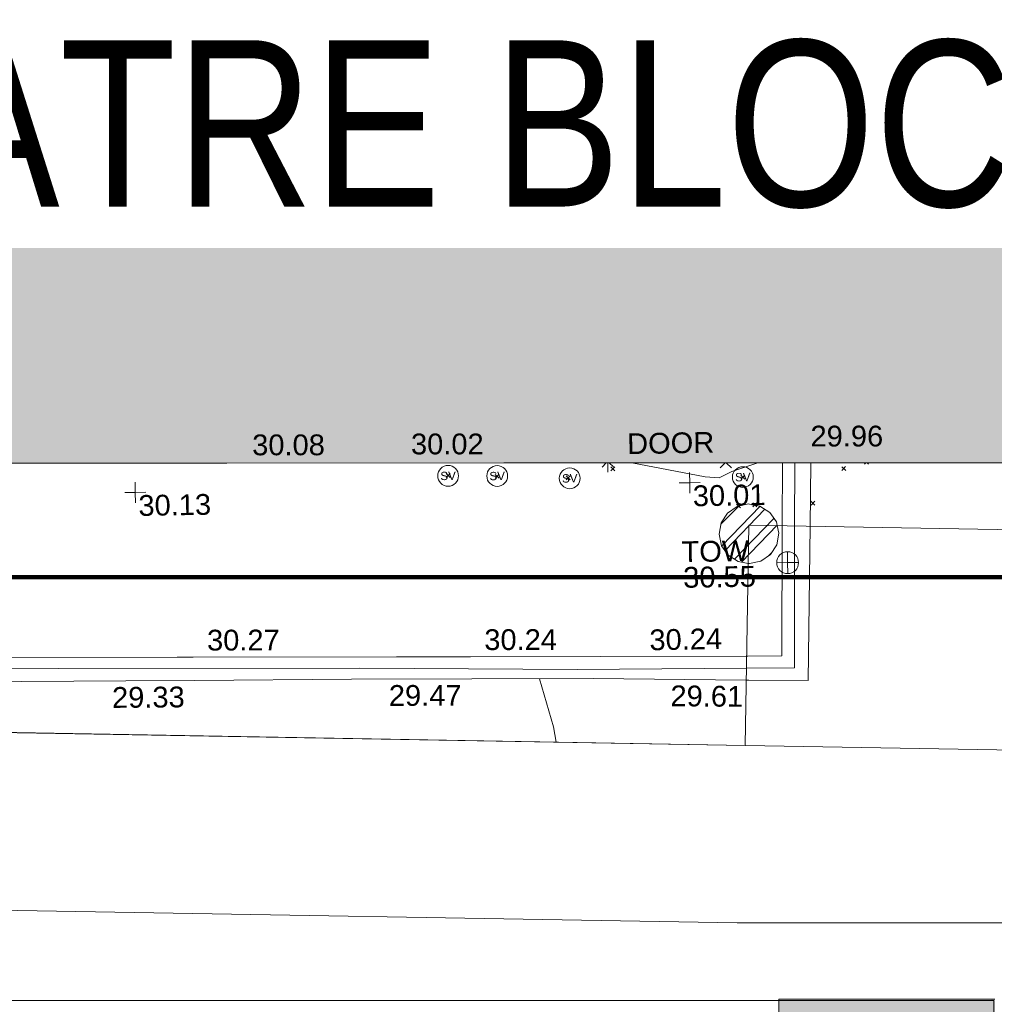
# Model space of a CAD drawing. Header units: millimetres. Extents: x -287732 to 520720, y -103372 to 287754.
# Tile 251 of 256: x 75165 to 92742, y 36697 to 54462. Entities that reach past the tile are written whole.
import ezdxf

# ---------------------------------------------------------------- set-up
doc = ezdxf.new("R2010")
doc.units = ezdxf.units.MM
doc.linetypes.add('IMPORT-HIDDEN2 _3_', pattern=[4762.5, 3175, -1587.5])
doc.linetypes.add('IMPORT-UG_ELEC_STREET LIGHTING_QLB2 _2_', pattern=[2700, 1500, -300.0000000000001, 0, -250, 150, -300.0000000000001, 0, -200])
for name, color, linetype, lineweight, true_color in [('00_TOPO_LEVEL_FLOOR', 7, 'Continuous', 9, 0x666666), ('00_TOPO_SERV_STOP_VALVE', 7, 'Continuous', 9, 0x666666), ('00_TOPO_TOP_OF_WALL', 7, 'Continuous', 9, 0x666666), ('00_UAV_BUILDING_OUTLINE', 5, 'Continuous', 9, 0x0000ff), ('00_UAV_FENCE_2D', 7, 'Continuous', 9, 0x264c2f), ('00_UAV_INT_DOOR', 7, 'Continuous', 9, 0x7f4f3f), ('00_UAV_LEVEL_SPOT', 7, 'Continuous', 9, 0x666666), ('00_UAV_TOP_OF_WALL', 7, 'Continuous', 9, 0x666666), ('00_UAV_WALL', 7, 'Continuous', 9, 0x7c00a5), ('01_DTM_CONTOUR_MJR', 7, 'Continuous', 9, 0x7f3f00), ('01_DTM_CONTOUR_MNR', 7, 'Continuous', 9, 0xa5a552), ('12333-PUM-2D-U-0001-C01 - Rev2_REVIT IMPORT_dwg', 7, 'Continuous', 9, 0x767676), ('A_RHA_Line', 7, 'Continuous', 9, 0x00a600), ('PUM-CHAMBER EXTENTS', 6, 'IMPORT-HIDDEN2 _3_', 9, 0xff00ff)]:
    doc.layers.add(name, color=color, linetype=linetype, lineweight=lineweight, true_color=true_color)
for name, color, linetype, lineweight in [('A_RHA_Detail', 7, 'Continuous', 9), ('A_RHA_Floor', 7, 'Continuous', 9), ('A_RHA_Site', 7, 'Continuous', 9), ('A_RHA_Text', 7, 'Continuous', 9), ('GEN-TEXT', 7, 'Continuous', 9)]:
    doc.layers.add(name, color=color, linetype=linetype, lineweight=lineweight)
doc.styles.add('Arial Narrow', font='ARIALN.TTF', dxfattribs={"height": 3000})
doc.styles.add('Swis721 Lt BT', font='swissl.ttf', dxfattribs={"height": 399.9999999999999})
doc.styles.add('Swis721 Lt BT_2', font='swissl.ttf', dxfattribs={"height": 375})

# ---------------------------------------------------------------- blocks, each defined once
blk = doc.blocks.new('12333-PUM-2D-U-0001-C01 - Rev2_REVIT IMPORT_dwg_MSL_Sluice_Valve_SYM-2077246-Site Location Plan Proposed')
at = {"layer": '00_TOPO_SERV_STOP_VALVE', "color": 254, "true_color": 0xcccccc}
blk.add_circle((0, 0), 500.0000000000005, dxfattribs=at)
at = {"layer": '00_TOPO_SERV_STOP_VALVE', "insert": (0, 198.9876086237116), "char_height": 399.9999999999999, "width": 785.1100955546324, "attachment_point": 2, "line_spacing_factor": 1.005061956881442, "style": 'Swis721 Lt BT'}
blk.add_mtext('SV', dxfattribs=at)
blk = doc.blocks.new('12333-PUM-2D-U-0001-C01 - Rev2_REVIT IMPORT_dwg_TOW-V153-Site Location Plan Proposed')
at = {"layer": '00_TOPO_TOP_OF_WALL', "color": 254, "true_color": 0xeaeaea, "flags": 128}
for points in [[(0, 525.0554400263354), (0, 0), (-525.0554401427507, 0)], [(525.0554401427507, 0), (0, 0), (0, -525.0554400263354)]]:
    blk.add_lwpolyline(points, dxfattribs=at)
at = {"layer": '00_TOPO_TOP_OF_WALL', "color": 254, "true_color": 0xeaeaea}
blk.add_circle((0, 0), 525.0554401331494, dxfattribs=at)
blk = doc.blocks.new('12333-PUM-2D-U-0001-C01 - Rev2_REVIT IMPORT_dwg_MSL_FLlvl_SYM-V172-Site Location Plan Proposed')
at = {"layer": '00_TOPO_LEVEL_FLOOR', "color": 254, "true_color": 0xcccccc}
blk.add_line((1.732587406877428e-11, -38.92611017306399), (1.732587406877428e-11, -5.442731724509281), dxfattribs=at)
blk = doc.blocks.new('12333-PUM-2D-U-0001-C01 - Rev2_REVIT IMPORT_dwg_MSL_Node_Linework-V194-Site Location Plan Proposed')
at = {"layer": '00_UAV_INT_DOOR', "color": 9, "true_color": 0xd4c4bf}
for p, q in [((-55.19237862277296, -55.19237862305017), (-530.3860888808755, -530.3860888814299)), ((530.3860888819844, -530.3860888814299), (57.10528137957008, -57.10528137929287))]:
    blk.add_line(p, q, dxfattribs=at)
blk = doc.blocks.new('12333-PUM-2D-U-0001-C01 - Rev2_REVIT IMPORT_dwg_MSL_Node_Linework-V195-Site Location Plan Proposed')
at = {"layer": '00_UAV_INT_DOOR', "color": 9, "true_color": 0xd4c4bf}
for p, q in [((-139.1408690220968, -139.1408690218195), (-530.3860888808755, -530.3860888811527)), ((530.3860888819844, -530.3860888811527), (143.9633274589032, -143.9633274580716))]:
    blk.add_line(p, q, dxfattribs=at)
blk = doc.blocks.new('12333-PUM-2D-U-0001-C01 - Rev2_REVIT IMPORT_dwg_UAV-2077255-Site Location Plan Proposed')
at = {"layer": '00_UAV_LEVEL_SPOT', "color": 254, "true_color": 0xcccccc, "flags": 128}
for points in [[(500.0000000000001, 0), (0, 0), (0, 500.0000000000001)], [(0, -500.0000000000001), (0, 0), (-500.0000000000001, 0)]]:
    blk.add_lwpolyline(points, dxfattribs=at)
blk = doc.blocks.new('12333-PUM-2D-U-0001-C01 - Rev2_REVIT IMPORT_dwg_MGS62954_T2_Galway_ITM_3d_Rev1-2077680-Site Location Plan Proposed')
at = {"layer": '00_UAV_FENCE_2D', "color": 254, "true_color": 0xcccccc}
blk.add_line((533991899.5421204, 725600325.4482309), (533991877.7570064, 725599189.8943179), dxfattribs=at)
at = {"layer": '00_UAV_FENCE_2D', "color": 254, "true_color": 0xcccccc, "flags": 128}
blk.add_lwpolyline([(533990964.1186976, 725596634.5562297), (533987912.7885001, 725596664.6665002), (533983992.7885001, 725596759.6665001), (533978558.7885, 725596850.6665001), (533974087.7885002, 725596902.6665001), (533969196.7885, 725596983.6665001), (533963895.7885001, 725597063.6665001), (533960784.0595002, 725597139.8885002), (533960859.0595002, 725601247.8885001), (533960914.0595002, 725605285.8885002), (533960967.7425002, 725607837.8120002), (533961063.7425001, 725613958.8120003), (533961090.6646549, 725616194.2439687)], dxfattribs=at)
at = {"layer": '00_UAV_FENCE_2D', "color": 254, "true_color": 0xeaeaea, "flags": 128}
blk.add_lwpolyline([(533991877.7570064, 725599189.8943179), (533991828.5702922, 725596626.0258938), (533990964.1186976, 725596634.5562297)], dxfattribs=at)
at = {"layer": '00_UAV_WALL', "color": 254, "true_color": 0xcccccc}
for p, q in [((533991655.4874774, 725599197.6380116), (533991678.4460873, 725600329.2144287)), ((533992189.7086983, 725600320.5054703), (533992156.6270639, 725599180.1787068))]:
    blk.add_line(p, q, dxfattribs=at)
at = {"layer": '00_UAV_WALL', "color": 254, "true_color": 0xcccccc, "flags": 128}
for points in [[(533990956.7620292, 725596423.3956015), (533988198.7885001, 725596496.6665002), (533986008.5859736, 725596530.3464565), (533983841.7885001, 725596563.6665001), (533981010.8676288, 725596590.0782342), (533979768.7885001, 725596601.6665001), (533976012.6309975, 725596642.7138414)], [(533960995.7885, 725597359.6665001), (533965727.7885001, 725597253.6665001), (533965994.5250276, 725597248.1456981), (533970945.7885001, 725597145.6665002), (533970993.454304, 725597145.124227), (533975993.13077, 725597088.2450863), (533976219.7885001, 725597085.6665), (533980702.7885002, 725597012.6665), (533980992.3402065, 725597008.2738069), (533984657.7885001, 725596952.6665001), (533985991.5877492, 725596930.5031239), (533988328.7885, 725596891.6665001), (533990971.8125255, 725596855.3944412)]]:
    blk.add_lwpolyline(points, dxfattribs=at)
at = {"layer": '00_UAV_WALL', "color": 254, "true_color": 0xeaeaea, "flags": 128}
for points in [[(533992156.6270639, 725599180.1787068), (533992075.7885001, 725596393.6665002), (533991005.2950827, 725596422.1062273), (533990956.7620292, 725596423.3956015)], [(533990971.8125255, 725596855.3944412), (533990990.747088, 725596855.134589), (533991607.7885001, 725596846.6665002), (533991655.4874774, 725599197.6380116)]]:
    blk.add_lwpolyline(points, dxfattribs=at)
at = {"layer": '01_DTM_CONTOUR_MJR', "color": 254, "true_color": 0xcccccc, "flags": 128}
blk.add_lwpolyline([(533988961.771868, 725600375.4908478), (533990279.1388252, 725600102.6521461), (533990532.255019, 725600078.2018267), (533990761.3015464, 725600187.5781889), (533991232.5572796, 725600336.8097954)], dxfattribs=at)
at = {"layer": '01_DTM_CONTOUR_MNR', "color": 254, "true_color": 0xcccccc, "flags": 128}
blk.add_lwpolyline([(533987510.6082926, 725595364.2858769), (533987469.4569048, 725595641.5086792), (533987229.5669175, 725596511.5707568)], dxfattribs=at)
for name, p, xscale, yscale, zscale in [('12333-PUM-2D-U-0001-C01 - Rev2_REVIT IMPORT_dwg_MSL_Sluice_Valve_SYM-2077246-Site Location Plan Proposed', (533985646.0595001, 725600200.8885001), 0.375, 0.375, 0.375), ('12333-PUM-2D-U-0001-C01 - Rev2_REVIT IMPORT_dwg_MSL_Sluice_Valve_SYM-2077246-Site Location Plan Proposed', (533986531.0595001, 725600182.8885001), 0.375, 0.375, 0.375), ('12333-PUM-2D-U-0001-C01 - Rev2_REVIT IMPORT_dwg_MSL_Sluice_Valve_SYM-2077246-Site Location Plan Proposed', (533987838.0595002, 725600117.8885001), 0.375, 0.375, 0.375), ('12333-PUM-2D-U-0001-C01 - Rev2_REVIT IMPORT_dwg_MSL_Node_Linework-V195-Site Location Plan Proposed', (533988529.1980001, 725600409.7465), 0.19, 0.19, 0.19), ('12333-PUM-2D-U-0001-C01 - Rev2_REVIT IMPORT_dwg_MSL_FLlvl_SYM-V172-Site Location Plan Proposed', (533988529.1980001, 725600409.7465), 4.94, 4.94, 4.94), ('12333-PUM-2D-U-0001-C01 - Rev2_REVIT IMPORT_dwg_MSL_Node_Linework-V194-Site Location Plan Proposed', (533990655.9964749, 725600357.2962396), 0.19, 0.19, 0.19), ('12333-PUM-2D-U-0001-C01 - Rev2_REVIT IMPORT_dwg_UAV-2077255-Site Location Plan Proposed', (533980000, 725600000.0000001), 0.375, 0.375, 0.375), ('12333-PUM-2D-U-0001-C01 - Rev2_REVIT IMPORT_dwg_UAV-2077255-Site Location Plan Proposed', (533990000, 725600000.0000001), 0.375, 0.375, 0.375), ('12333-PUM-2D-U-0001-C01 - Rev2_REVIT IMPORT_dwg_MSL_Sluice_Valve_SYM-2077246-Site Location Plan Proposed', (533990959.7885, 725600085.6665), 0.375, 0.375, 0.375), ('12333-PUM-2D-U-0001-C01 - Rev2_REVIT IMPORT_dwg_TOW-V153-Site Location Plan Proposed', (533991740.7885, 725598527.6665001), 0.375, 0.375, 0.375)]:
    blk.add_blockref(name, p, dxfattribs=dict(xscale=xscale, yscale=yscale, zscale=zscale))
at = {"layer": '00_UAV_BUILDING_OUTLINE', "color": 251, "true_color": 0x666666, "char_height": 375, "width": 1495.902363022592, "attachment_point": 1, "line_spacing_factor": 1.005061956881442, "style": 'Swis721 Lt BT_2'}
for s, insert, rotation in [('30.08', (533982125.7999513, 725601008.3048197), 359.0241056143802), ('29.96', (533992196.0774044, 725600990.9877974), 359.0241056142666), ('30.02', (533984989.4803414, 725600974.5806782), 359.0241056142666)]:
    blk.add_mtext(s, dxfattribs=dict(at, insert=insert, rotation=rotation))
at = {"layer": '00_UAV_INT_DOOR', "color": 251, "true_color": 0x666666, "insert": (533988883.6970868, 725600910.100898), "char_height": 375, "width": 1790.333939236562, "attachment_point": 1, "line_spacing_factor": 1.005061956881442, "style": 'Swis721 Lt BT_2'}
blk.add_mtext('DOOR', dxfattribs=at)
at = {"layer": '00_UAV_LEVEL_SPOT', "char_height": 375, "width": 1495.902363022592, "attachment_point": 1, "line_spacing_factor": 1.005061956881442, "style": 'Swis721 Lt BT_2'}
for s, insert in [('30.13', (533980051.8765643, 725599949.1441547)), ('30.01', (533990051.8765643, 725599949.1441547))]:
    blk.add_mtext(s, dxfattribs=dict(at, insert=insert))
at = {"layer": '00_UAV_TOP_OF_WALL', "char_height": 375, "attachment_point": 1, "line_spacing_factor": 1.005061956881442, "style": 'Swis721 Lt BT_2'}
for s, insert, width in [('TOW', (533989830.3418707, 725598945.0211799), 1343.937678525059), ('30.55', (533989852.8037781, 725598481.1732572), 1495.902363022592)]:
    blk.add_mtext(s, dxfattribs=dict(at, insert=insert, width=width))
at = {"layer": '00_UAV_WALL', "color": 251, "true_color": 0x666666, "char_height": 375, "width": 1495.902363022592, "attachment_point": 1, "line_spacing_factor": 1.005061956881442, "style": 'Swis721 Lt BT_2'}
for s, insert, rotation in [('30.27', (533981249.8235435, 725597499.654205), 359.1308513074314), ('30.24', (533986249.7812005, 725597421.5107673), 359.0480193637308), ('30.24', (533989223.81422, 725597364.6291778), 0.0796450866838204), ('29.33', (533979517.554136, 725596495.1110817), 359.4654612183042), ('29.47', (533984510.9072451, 725596444.4695878), 359.1190005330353), ('29.61', (533989591.2276191, 725596350.2312678), 358.4781848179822)]:
    blk.add_mtext(s, dxfattribs=dict(at, insert=insert, rotation=rotation))
blk = doc.blocks.new('12333-PUM-2D-U-0001-C01 - Rev2_REVIT IMPORT_dwg-1620468-Site Location Plan Proposed')
at = {"layer": 'PUM-CHAMBER EXTENTS', "true_color": 0xffaaff}
h = blk.add_hatch(dxfattribs=at)
h.set_pattern_fill('FP_3', color=211, style=0, pattern_type=2)
h.set_pattern_definition([(45, (-533641079.65, -725615854.3560001), (-265.1650429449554, 265.1650429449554), []), (45, (-533640902.873, -725615854.3560001), (-265.1650429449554, 265.1650429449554), [])])
h.paths.add_polyline_path([(349973.8501529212, -17331.67445647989), (350179.6642974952, -17290.735477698), (350354.145104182, -17174.15112990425), (350470.7294519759, -16999.67032321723), (350511.6684307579, -16793.85617864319), (350470.7294519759, -16588.04203406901), (350354.1451041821, -16413.56122738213), (350179.6642974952, -16296.97687958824), (349958.8744971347, -16259.01674395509), (349768.0360083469, -16296.97687958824), (349593.5552016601, -16413.56122738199), (349476.9708538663, -16588.04203406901), (349436.0318750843, -16793.85617864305), (349476.9708538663, -16999.67032321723), (349593.55520166, -17174.15112990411), (349768.0360083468, -17290.73547769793), (349972.9965954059, -17331.50467333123)])
at = {"layer": 'GEN-TEXT', "color": 253, "true_color": 0xaaaaaa}
for p, q in [((344533.5701318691, -15684.35617862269), (344604.2808099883, -15613.64550050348)), ((344604.2808099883, -15684.35617862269), (344533.5701318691, -15613.64550050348)), ((347504.9948138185, -15613.71151776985), (347575.7054919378, -15543.00083965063)), ((347575.7054919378, -15613.71151776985), (347504.9948138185, -15543.00083965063)), ((351665.9948137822, -15683.71151771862), (351736.7054919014, -15613.00083959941)), ((351736.7054919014, -15683.71151771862), (351665.9948137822, -15613.00083959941)), ((352078.9948138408, -15575.71151771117), (352103.9258759, -15550.78045565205)), ((352149.7054919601, -15575.71151771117), (352125.1357230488, -15551.14174879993)), ((345413.5701318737, -15714.35617865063), (345484.280809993, -15643.64550053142)), ((345484.280809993, -15714.35617865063), (345413.5701318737, -15643.64550053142)), ((346696.3796319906, -15764.3561786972), (346767.0903101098, -15693.64550057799)), ((346767.0903101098, -15764.3561786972), (346696.3796319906, -15693.64550057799)), ((349843.5701318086, -15804.35617861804), (349914.2808099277, -15733.64550049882)), ((349914.2808099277, -15804.35617861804), (349843.5701318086, -15733.64550049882)), ((349757.9948138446, -16325.71151771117), (349828.7054919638, -16255.00083959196)), ((349828.7054919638, -16325.71151771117), (349757.9948138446, -16255.00083959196)), ((350051.994813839, -16308.71151771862), (350122.7054919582, -16238.00083959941)), ((350122.7054919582, -16308.71151771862), (350051.994813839, -16238.00083959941)), ((351100.994813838, -16295.71151768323), (351171.7054919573, -16225.00083956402)), ((351171.7054919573, -16295.71151768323), (351100.994813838, -16225.00083956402))]:
    blk.add_line(p, q, dxfattribs=at)
at = {"layer": 'PUM-CHAMBER EXTENTS', "color": 7, "linetype": 'Continuous', "true_color": 0xffddff}
for p, q in [((350511.6684307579, -16793.85617864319), (350483.7518343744, -16653.50997131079)), ((350470.7294519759, -16999.67032321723), (350511.6684307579, -16793.85617864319)), ((350354.145104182, -17174.15112990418), (350470.7294519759, -16999.67032321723)), ((350179.6642974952, -17290.735477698), (350354.145104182, -17174.15112990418)), ((349955.9933673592, -17328.12252093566), (349973.8501529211, -17331.67445647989)), ((349973.8501529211, -17331.67445647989), (350179.6642974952, -17290.735477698))]:
    blk.add_line(p, q, dxfattribs=at)
at = {"layer": 'PUM-CHAMBER EXTENTS', "color": 211, "linetype": 'Continuous', "true_color": 0xffaaff, "flags": 128}
blk.add_lwpolyline([(350483.7518343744, -16653.50997131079), (350470.7294519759, -16588.04203406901), (350354.1451041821, -16413.56122738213), (350179.6642974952, -16296.97687958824), (349991.7069384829, -16259.58983635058), (349973.8501529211, -16256.03790080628), (349768.036008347, -16296.97687958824), (349593.55520166, -16413.56122738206), (349476.9708538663, -16588.04203406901), (349436.0318750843, -16793.85617864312), (349476.9708538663, -16999.67032321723), (349593.55520166, -17174.15112990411), (349768.0360083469, -17290.735477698), (349950.4120667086, -17327.01233121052)], dxfattribs=at)
blk.add_blockref('12333-PUM-2D-U-0001-C01 - Rev2_REVIT IMPORT_dwg_MGS62954_T2_Galway_ITM_3d_Rev1-2077680-Site Location Plan Proposed', (-533641079.6498471, -725615854.3561786))
blk = doc.blocks.new('Ground Floor Site Elements 5 - Ground Floor Site Elements 1-1291500-Site Location Plan Proposed')
at = {"layer": 'A_RHA_Site', "true_color": 0xc0c0c0, "transparency": 33554432}
blk.add_hatch(color=9, dxfattribs=at).paths.add_polyline_path([(101674.544423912, -4413.339822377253), (101674.544423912, -2673.603780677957), (101457.783507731, -2673.31805966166), (101461.8787905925, 433.5491335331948), (101674.544423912, 433.5491336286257), (101668.3413082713, 22093.8603416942), (101649.7545958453, 22298.39816332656), (101618.8521075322, 22501.44057902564), (101575.7466031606, 22702.2467090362), (101520.595370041, 22900.08383356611), (101453.5996490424, 23094.2300664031), (101375.0039002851, 23283.9769889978), (101285.0949111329, 23468.63223540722), (101184.2007497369, 23647.52201866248), (101072.6895679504, 23819.99358934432), (100950.9682579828, 23985.41761739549), (100733.7848329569, 24234.2269180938), (100678.7074799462, 24292.73650649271), (100529.1614619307, 24433.50999424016), (100371.388590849, 24564.99728452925), (100046.886348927, 24789.57032568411), (100033.492992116, 24798.22977628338), (99854.60320886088, 24899.12393767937), (99669.94796245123, 24989.03292683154), (99480.20103985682, 25067.62867558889), (99286.0548070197, 25134.62439658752), (99088.2176824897, 25189.77562970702), (98887.41155247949, 25232.88113407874), (98684.36913678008, 25263.7836223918), (98479.83131514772, 25282.37033481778), (98274.54442391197, 25288.57345045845), (93641.88877017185, 25294.86124056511), (93531.33231231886, 25313.64553827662), (93423.57418431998, 25344.69012015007), (93319.96950715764, 25387.604582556), (93221.82116975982, 25441.84925123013), (93130.36344441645, 25506.74196799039), (93046.74646508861, 25581.4666692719), (92972.0217638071, 25665.08364859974), (92907.12904704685, 25756.5413739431), (92852.88437837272, 25854.68971134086), (92809.96991596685, 25958.29438850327), (92778.92533409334, 26066.05251650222), (92760.14103638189, 26176.60897435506), (92753.85324627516, 26288.57345045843), (92753.85324627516, 29639.72878646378), (92724.54442391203, 29639.72878646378), (92734.54442391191, 35839.72878646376), (92753.85324627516, 35842.32925874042), (92753.85324627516, 36789.72878646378), (92650.96803028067, 36789.72878646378), (92734.54442391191, 36764.46481787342), (88867.67383388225, 36764.46481787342), (88858.30180899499, 36764.46481787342), (88858.30180899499, 18340.34986028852), (94418.02919638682, 18340.34986028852), (96963.61360865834, 20885.93427255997), (99674.544423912, 20885.93427255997), (99674.544423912, -3703.322774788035), (101461.8787904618, -4337.84170978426)])
at = {"layer": 'A_RHA_Site', "color": 253, "true_color": 0xaaaaaa}
for p, q in [((92753.85324627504, 36789.72878646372), (88858.30180899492, 36789.72878646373)), ((88858.30180899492, 36789.72878646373), (88858.30180899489, 18340.34986028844)), ((88858.30180899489, 18340.34986028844), (88858.30180899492, 36764.46481787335))]:
    blk.add_line(p, q, dxfattribs=at)
at = {"layer": 'A_RHA_Site', "color": 254, "true_color": 0xdddddd}
for p, q in [((88858.30180899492, 36764.46481787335), (88858.30180899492, 36789.72878646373)), ((88858.30180899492, 36789.72878646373), (92753.85324627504, 36789.72878646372))]:
    blk.add_line(p, q, dxfattribs=at)

msp = doc.modelspace()

# ---------------------------------------------------------------- hatches: boundary and pattern name
at = {"layer": 'A_RHA_Detail', "true_color": 0xc0c0c0}
h = msp.add_hatch(color=9, dxfattribs=at)
h.paths.add_polyline_path([(-80880.60083809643, -68502.79057078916), (-80400.865924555, -68483.41509113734), (-80400.865924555, -62984.64684185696), (-24474.85765177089, -63009.32043784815), (-24456.14471271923, -50840.30023858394), (-36622.55041039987, -50831.65104353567), (-36622.55041039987, -44228.57792613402), (-50959.0526582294, -44218.38599194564), (-50959.0526582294, -42573.78171514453), (-54563.9325804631, -42571.21897729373), (-54565.69773352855, -45054.17447474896), (-92408.82109321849, -45027.27149621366), (-92411.78875845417, -49201.74309222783), (-100061.9988811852, -49201.74309222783), (-100052.2214449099, -64852.82557838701), (-86120.90825229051, -64852.82557838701), (-86092.1662649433, -62957.90041523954), (-84861.10047608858, -62957.90041523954), (-84854.79052929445, -68240.109737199), (-80870.60226892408, -68240.10973722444)])
h.paths.add_polyline_path([(-137238.9269902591, -68461.9384092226), (-132719.7426408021, -68433.0633692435), (-132847.0731201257, -62850.04282283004), (-130454.6837966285, -62916.63108078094), (-130498.2830220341, -61355.85393642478), (-117581.136331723, -61423.42893438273), (-117492.3908565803, -49183.91309190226), (-125136.5200282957, -49178.47881952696), (-125133.572703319, -45032.61887136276), (-163007.1824077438, -45005.6942194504), (-163007.1824076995, -44090.2963411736), (-163123.8521269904, -44090.21339942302), (-163122.6389897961, -42383.75184302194), (-166563.8543419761, -42383.75184298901), (-166565.034908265, -44044.39824208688), (-193158.4656786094, -44025.49275805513), (-193195.152889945, -62863.65652504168), (-137269.7106414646, -62916.63108078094), (-137254.3708868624, -65679.90523788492)])
h.paths.add_polyline_path([(120310.9497607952, -32334.28230164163), (120312.4652266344, -31610.73011961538), (133451.2244789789, -31638.24899384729), (133469.2230092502, -19717.98315780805), (121295.7536929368, -19692.48606430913), (121319.8434528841, -8190.941560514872), (112277.0825930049, -8172.001674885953), (112263.1770823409, -14811.1234547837), (78285.85310969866, -14739.95861438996), (78292.82277619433, -8167.077575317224), (75241.99098605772, -8160.673431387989), (69355.76844233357, -8152.931592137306), (69353.6659720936, -9156.74635762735), (68372.60878945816, -9154.691552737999), (68372.60878945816, -13705.52853215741), (69333.7233474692, -13707.54156770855), (69325.07112547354, -16249.53369228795), (66623.4489111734, -16249.53369228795), (66619.79243935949, -17995.29925530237), (65989.07757494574, -17995.2992552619), (65985.44262772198, -19730.78799483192), (57152.23993377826, -19712.28702421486), (57127.42535098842, -31559.89463417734), (70277.87165424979, -31587.43801817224), (70277.87165431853, -32271.7414715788), (78263.96947909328, -32285.12944888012), (78266.62661740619, -31019.79372153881), (112335.8856506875, -31091.15111860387), (112335.8856506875, -32317.57330553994), (119781.4233959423, -32333.17321913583)])
h.paths.add_polyline_path([(7503.717409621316, -1791.439263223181), (15482.43097392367, -674.0213231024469), (15484.0826588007, 148.1327206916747), (56188.28042539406, 205.5276654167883), (56155.84326007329, 14338.3166313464), (18016.62665935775, 14236.48149539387), (17967.9025208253, 34313.18372071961), (21727.10644863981, 34324.0692624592), (21708.90974962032, 40608.10218321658), (18009.66447159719, 40608.10218321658), (17995.54603706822, 45483.75063442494), (9770.084204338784, 45420.6329473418), (3966.213879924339, 45446.76585222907), (3984.771235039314, 14176.56786832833), (1023.062455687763, 14176.56786837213), (-276.5134647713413, 14190.52623461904), (-231.6790044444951, 5968.135265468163), (-226.4491536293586, 193.7444677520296), (553.0869992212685, 183.4716499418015), (7477.609307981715, 143.2867586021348), (7488.638446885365, -674.0213231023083)])
h.paths.add_polyline_path([(77755.59663317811, 53.47451145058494), (77729.51881611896, 1699.844979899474), (94464.47132486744, 1659.976083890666), (94606.37913471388, 17991.390236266), (88810.4190114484, 18015.03260816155), (88799.89418497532, 14436.74271609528), (69413.88950349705, 14457.8773889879), (69377.35724448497, 99.62816357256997), (75241.99098605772, 67.32134432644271)])
h.paths.add_polyline_path([(61252.12079701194, 46453.95617366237), (105774.7348988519, 46472.68783506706), (105768.2642198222, 61852.61234306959), (92285.13876309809, 61852.61234306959), (92308.59670399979, 65784.30757140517), (96107.4668000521, 65767.60445243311), (96059.68081117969, 75209.20847378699), (101084.8427276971, 75071.88872764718), (104988.0046543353, 74765.36560406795), (108403.6894220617, 74363.8408943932), (112009.2703903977, 73787.25420861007), (115645.3524815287, 73049.69667206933), (116890.8108051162, 72761.69136252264), (120208.9929833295, 71893.18353872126), (120865.241739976, 71703.68484519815), (124135.6329506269, 70669.67317906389), (127435.6253142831, 69480.50055823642), (127820.4368670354, 69394.93141813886), (128274.3081769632, 69331.69585753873), (128731.8791144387, 69306.66104516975), (129189.9401488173, 69320.00258290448), (129645.2782985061, 69371.62688826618), (130094.6997111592, 69461.17185603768), (130535.0520071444, 69588.00939074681), (130963.246434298, 69751.24981927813), (131376.2795165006, 69949.74812590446), (131771.2541232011, 70182.11198903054), (132162.5575600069, 70460.5404660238), (132496.0921583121, 70741.69081113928), (132820.871367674, 71064.98072578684), (133117.4593294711, 71414.31364272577), (133383.77568926, 71787.23923950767), (133616.5473239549, 72178.5372844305), (133817.1647262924, 72590.54524898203), (133982.6025969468, 73017.89547513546), (134111.7005086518, 73457.59040801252), (134203.5529320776, 73906.54590458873), (134257.5155883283, 74361.61286216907), (134272.5462649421, 74819.5993153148), (134250.5259875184, 75277.29281745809), (134189.6227572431, 75731.48297747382), (134090.9274700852, 76178.98397757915), (133955.1324028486, 76616.65691993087), (133783.1900598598, 77041.43184345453), (133576.3064937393, 77450.32925647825), (133335.932843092, 77840.48103920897), (133063.7551572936, 78209.15055532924), (132761.6825665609, 78553.75185442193), (132431.8338935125, 78871.8678050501), (132076.5227905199, 79161.26705197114), (131698.2415080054, 79419.91966861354), (131299.6434187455, 79646.01139197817), (131093.5942456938, 79746.34209763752), (132146.0467355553, 83110.22226145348), (122787.7632953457, 86282.54285518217), (121604.3555412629, 82800.3591886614), (117095.9864227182, 83870.84033785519), (116841.9598400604, 83526.35449572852), (116120.5435466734, 91221.93611972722), (110237.7341284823, 91274.27491021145), (110194.3680786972, 90435.39030214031), (104988.0046543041, 90486.49901390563), (104973.2761846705, 94309.82427956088), (103746.1314668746, 94309.8242795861), (103839.9937121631, 122852.1474271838), (96365.09202306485, 122931.9599470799), (96350.3400238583, 123952.4168585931), (104555.5505249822, 123902.1925226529), (104607.3234458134, 120248.5396156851), (125502.5015002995, 120134.1933400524), (125662.0200253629, 137657.3796882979), (114479.5865733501, 137699.2256881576), (114382.306264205, 129149.9458158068), (104644.159003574, 129187.9975073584), (104577.9931702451, 126217.3903144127), (101184.4926406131, 126159.1566967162), (101264.6166812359, 135959.2655565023), (89967.23178808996, 135988.8856164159), (89927.63362986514, 125823.6463181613), (93630.53562302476, 125840.7948842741), (93580.65688892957, 122931.9599470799), (88697.38835376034, 122904.7310126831), (88679.3898954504, 95739.09143775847), (86378.25848996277, 95739.09143775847), (86378.18187189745, 96178.1008337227), (83279.50743284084, 96200.92083327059), (83273.62493422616, 95735.74732133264), (70169.67509619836, 95733.22421950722), (70166.26842742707, 96272.07409347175), (66674.99731294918, 96257.14073655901), (66654.74538556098, 95755.71092136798), (65784.77231079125, 95755.71092136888), (65887.65094984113, 117470.630565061), (53473.3427162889, 117487.9046429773), (53434.44066309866, 98570.46349063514), (40649.41626916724, 98570.46349063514), (40610.16711559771, 94406.01479078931), (38853.82372868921, 94410.36303440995), (38848.65589191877, 89463.65332729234), (40612.46601912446, 89518.45976927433), (40665.38257362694, 86257.73741128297), (38372.19584460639, 86305.72309285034), (38369.79374539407, 76901.0507917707), (50937.9512507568, 76944.40198294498), (50922.88567286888, 74598.78180889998), (56484.9061132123, 74588.85093771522), (56484.9061132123, 75194.85181995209), (92465.4037153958, 75233.0258166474), (92645.92783662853, 71766.64845094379), (89810.55521366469, 69362.83965827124), (85313.16173974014, 69360.94750420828), (85313.16173974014, 66907.4050808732), (75210.14498263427, 66903.15451589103), (75210.14498263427, 63815.70944550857), (70819.40014309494, 63815.70999200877), (70819.21601505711, 64253.35708059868), (69456.83415683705, 64253.35708059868), (69455.7195737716, 66901.99623166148), (61303.32856759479, 66898.5668068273), (61304.56054988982, 63970.32021231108), (70500.41048208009, 63970.32021219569), (70500.4088543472, 61852.59006207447), (61245.6438848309, 61848.69637488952), (61252.03558504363, 46656.49344428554)])
h.paths.add_polyline_path([(-17153.16561239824, 48569.32684293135), (-17153.16561224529, 60770.38083685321), (-29362.88357759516, 60774.70428694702), (-29362.88357759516, 67399.20394580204), (-43507.24466814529, 67405.01911303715), (-43488.5313307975, 69093.07334175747), (-45766.41866231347, 69109.32868388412), (-45794.3462003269, 67405.01911303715), (-47272.11273194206, 67404.2124544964), (-47272.44887633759, 66454.91798908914), (-86004.56386332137, 66468.63299519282), (-86006.66970787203, 60521.58362721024), (-92662.87722510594, 60521.58362721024), (-92665.2138765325, 50184.35611932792), (-79752.0168396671, 50179.78309939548), (-79752.016597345, 48591.4932381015), (-17157.7163123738, 48569.32845417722)])
h.paths.add_polyline_path([(-201056.4185878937, 48628.75479108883), (-138377.9751621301, 48634.64535779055), (-138377.9751621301, 50133.28201003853), (-125467.710581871, 50134.49626164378), (-125468.6909603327, 60566.1903686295), (-132186.8595614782, 60565.86652591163), (-132187.4203588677, 66533.0197876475), (-170643.3098734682, 66805.61809689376), (-170643.3098732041, 67738.78475848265), (-200340.0100486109, 67488.93693764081), (-200348.7171487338, 60827.78025104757), (-201057.5650552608, 60827.71357558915), (-201056.6510294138, 51102.04313372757)])
h.paths.add_polyline_path([(-240051.5126725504, 54769.19491160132), (-239444.490259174, 54811.10754483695), (-239186.5396223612, 54841.92927608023), (-238764.8191577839, 54940.98166103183), (-238382.4735933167, 55122.46891388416), (-237990.3402229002, 55354.87497234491), (-237269.2031023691, 55936.21515020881), (-237032.4836384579, 56225.56611516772), (-236793.0039602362, 56569.31473944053), (-236554.5880578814, 57004.26389721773), (-236432.7219585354, 57267.46508908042), (-236300.081527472, 57753.26238983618), (-236250.7285154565, 58017.17885684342), (-236235.6490609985, 58516.21786804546), (-236233.2538429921, 58987.85640053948), (-236213.7029795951, 59823.48083769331), (-236363.8287855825, 59820.86038205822), (-236634.0279869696, 60698.06075827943), (-236391.9547756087, 61432.19726339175), (-236225.4740089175, 61435.10319600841), (-236201.6036569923, 62637.68779596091), (-232563.5271750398, 62639.28734435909), (-232563.5271750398, 63049.03842404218), (-232732.1945866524, 63049.15302218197), (-232860.1521277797, 63457.95890274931), (-232731.606808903, 63914.24862697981), (-232560.8209656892, 63914.24862697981), (-232515.1276847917, 70598.00033009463), (-240628.6947849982, 70598.85496273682), (-240629.7923196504, 72350.98321577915), (-246412.6011212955, 72347.36085933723), (-246412.6011212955, 70616.45923936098), (-254449.5805725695, 70618.60952619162), (-254454.637144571, 70754.06491720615), (-254469.7140363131, 73191.66276250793), (-263883.2532625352, 73267.83063688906), (-263902.4181505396, 68260.74348553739), (-263714.8217520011, 68259.82096572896), (-263552.9672900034, 67819.65434396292), (-263719.0883117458, 67392.2068408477), (-263913.6298699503, 67392.20684284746), (-263956.7001913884, 58633.76423459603), (-260181.1963171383, 58611.22607638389), (-260192.3146983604, 56354.25111579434), (-257184.684388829, 56339.46086021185), (-257213.4419957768, 57092.93866021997), (-257338.5163846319, 57093.27331223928), (-257471.0109294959, 57531.74572308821), (-257338.5163845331, 58062.22513696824), (-257203.4956297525, 58064.06881289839), (-257173.5751889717, 58598.54056692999), (-256478.2273617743, 58575.27357994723), (-256478.2273617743, 58788.51859473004), (-256013.0091299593, 58911.92701534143), (-255397.0786664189, 58780.99767617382), (-255397.0786664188, 58595.982422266), (-243809.885361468, 58585.92793201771), (-243805.3570672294, 58352.04527760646), (-243740.939469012, 57884.52572680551), (-243619.0830608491, 57421.84877545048), (-243424.3877545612, 56943.65915412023), (-243247.1437899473, 56608.24157713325), (-243003.0710579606, 56249.99021479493), (-242732.2093200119, 55932.75703082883), (-242371.7230178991, 55603.12658811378), (-242141.255125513, 55424.88676767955), (-241804.9643037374, 55216.88439822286), (-241529.4640827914, 55077.02869055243), (-241100.6275144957, 54917.18295003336), (-240836.2134980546, 54840.82833176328), (-240453.4486195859, 54788.60784130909), (-240218.9578693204, 54777.28227442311)])
h.paths.add_polyline_path([(40276.69022552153, 59895.36417752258), (40328.62676029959, 69196.9439153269), (36588.99968785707, 69217.8245910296), (36619.46637569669, 74674.25962428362), (32264.36460078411, 74687.02318924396), (32233.48293867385, 69156.26826306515), (11916.69390495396, 69269.70959686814), (11966.66200111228, 78218.75165974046), (29087.509017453, 78123.15526808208), (29143.44567205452, 88141.1370047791), (15719.348796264, 88216.09212953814), (15732.60379610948, 90589.9978889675), (4594.294101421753, 90652.19003489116), (4525.129359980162, 78265.12250449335), (10096.76365553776, 78234.01258731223), (10077.43887221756, 74773.03821910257), (4547.641142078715, 74803.91453678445), (4465.579974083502, 60107.1600234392), (19125.89094760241, 60025.30234268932), (19139.86249374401, 62527.53804644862), (31738.59196305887, 62457.19146404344), (31724.55430858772, 59943.11609815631), (38369.79364225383, 59906.01157293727)])
h.paths.add_polyline_path([(-246083.0241259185, 72334.29150213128), (-246083.0594797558, 72334.30275087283), (-246208.2905500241, 72334.29150213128)])
h.paths.add_polyline_path([(-114575.3004830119, 112178.0758695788), (-114575.3246435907, 112178.0758695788), (-114707.2752166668, 115801.5811617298)])
h.paths.add_polyline_path([(-154699.9178765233, 101760.4080976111), (-114382.050333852, 101776.0542914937), (-114382.050333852, 106926.9360164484), (-113755.641395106, 106927.1792101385), (-113757.5507412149, 111847.2721531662), (-114431.6837526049, 111847.2721531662), (-114431.8097758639, 112178.0758695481), (-114575.3004830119, 112178.0758695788), (-114578.9984943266, 121707.2390833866), (-123056.9849702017, 121707.2390833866), (-123068.8201032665, 156452.7036899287), (-119381.2340625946, 156454.1348067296), (-119381.2340625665, 160165.8597952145), (-115501.031452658, 160167.3662801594), (-115503.3750945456, 166206.5793118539), (-132411.7987151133, 166599.6604729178), (-132411.8243278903, 166665.6603411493), (-135275.0124468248, 166664.5490317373), (-135275.0124468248, 166628.1883101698), (-135911.3205076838, 166628.1944502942), (-135911.3479256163, 166352.1604668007), (-152521.1633846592, 166345.7146753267), (-152518.3680955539, 159142.6836790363), (-150699.3133726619, 159117.9265656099), (-150758.5477087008, 122560.691203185), (-151059.2005266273, 122560.691203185), (-151061.0981347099, 121302.4374932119), (-154138.3148337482, 121372.6012653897), (-154138.3148337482, 121865.1834517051), (-154704.3888425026, 121867.2611370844), (-154688.5451973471, 119352.3937021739), (-154745.5933227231, 119352.3715636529), (-154745.5763474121, 118722.1532660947), (-160794.1544526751, 118748.7442832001), (-160794.1544526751, 119410.5425977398), (-163852.1622693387, 119422.408321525), (-163855.0715294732, 118762.2003111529), (-167568.6765459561, 118778.5256058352), (-166634.6619849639, 124395.1277019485), (-166930.050559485, 124500.0918161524), (-167568.6765459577, 124707.6250903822), (-168028.2173235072, 124841.3808647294), (-168630.5006276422, 124991.3056740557), (-169238.2056069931, 125117.4693074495), (-169850.3952285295, 125219.6772876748), (-170466.1255403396, 125297.7720169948), (-171089.11025998, 125351.8553033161), (-171704.4065937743, 125381.1774255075), (-172325.0479971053, 125386.3595015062), (-172782.2248668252, 125374.5832362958), (-173401.7764235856, 125337.4554476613), (-174109.844898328, 125263.4341236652), (-174634.1213722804, 125190.4100126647), (-175245.0145766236, 125080.719099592), (-176047.1958093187, 124895.7675260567), (-176665.4852587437, 124724.7228134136), (-177045.3001228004, 124609.1129151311), (-177631.5127792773, 124405.2077276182), (-176665.4852586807, 118818.5158794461), (-177558.9402083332, 118822.4435768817), (-177662.2853368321, 125263.4341236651), (-176365.3912351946, 126542.9270807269), (-159462.2970490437, 126319.910391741), (-157057.7396790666, 128609.0850976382), (-157060.6673204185, 136153.1661957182), (-158638.8016610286, 137740.2441626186), (-159352.3735831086, 137740.2441626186), (-161634.4140634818, 140201.1078539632), (-168727.9404945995, 140256.8191146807), (-171035.0401161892, 137942.8847305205), (-174184.1459014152, 137942.8847305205), (-176460.1167434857, 140292.2858551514), (-177341.6856934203, 140292.2858551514), (-177341.7113613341, 140358.4281613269), (-183428.5803825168, 140356.0660244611), (-185921.6385985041, 137917.4639994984), (-185921.6385985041, 131757.3091155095), (-186906.8767412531, 131756.9267733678), (-187725.3914540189, 130809.9989183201), (-187724.058890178, 127376.1828148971), (-186481.0281350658, 126304.5577463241), (-186479.4846754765, 122327.2959175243), (-185176.2828158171, 121059.4673825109), (-180304.1129154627, 121059.4673824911), (-180304.1136492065, 118802.0484409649), (-193555.3706955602, 118802.0484409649), (-193555.368699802, 133117.8341649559), (-192593.6442938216, 133118.2073819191), (-192593.6442938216, 134200.8158367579), (-192224.6284783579, 134200.9592041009), (-192225.5653014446, 136615.0101267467), (-192595.0012460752, 136615.0101267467), (-192595.4357332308, 137734.4745165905), (-193589.2709668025, 137734.4746851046), (-193589.2685988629, 147474.570583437), (-193163.2062206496, 147492.8644732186), (-192765.7252967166, 147531.087133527), (-192359.9383250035, 147589.5931622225), (-192199.8207947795, 147616.5827294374), (-191882.7548926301, 147682.9245600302), (-191568.5380070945, 147761.6632019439), (-191257.654638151, 147852.677242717), (-190828.6072909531, 148002.2045655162), (-190647.7999969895, 148070.9514233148), (-190349.7690789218, 148197.8750094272), (-190056.9509284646, 148336.4013817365), (-189769.797051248, 148486.3169427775), (-189405.3590254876, 148698.0567944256), (-189132.906026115, 148873.2749095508), (-188867.542109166, 149059.0543929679), (-188609.6764469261, 149255.1087866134), (-188354.9814055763, 149465.3525772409), (-188079.6339208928, 149713.879248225), (-187884.9836199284, 149901.8220103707), (-187545.928247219, 150265.8040604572), (-187446.29984479, 150378.3960832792), (-187241.3270201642, 150629.2310214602), (-187046.3599558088, 150887.9197697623), (-186861.6992771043, 151154.0634500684), (-186546.1373636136, 151669.829875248), (-186524.4196769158, 151707.0632450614), (-163675.2898318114, 151669.829875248), (-163687.5843045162, 148134.07679455), (-157303.6541541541, 148136.492106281), (-157303.6541541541, 155759.91501608), (-157557.4317586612, 155765.0384228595), (-157555.9168973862, 166678.0466575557), (-187009.2021991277, 166699.7464767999), (-187013.0952111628, 162054.4009359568), (-188707.17754695, 162044.5925187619), (-188705.9961892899, 155021.5333641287), (-188737.9999316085, 154650.5326604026), (-188799.0133969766, 154283.1866125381), (-188857.2045401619, 154035.4341107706), (-188966.1106131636, 153679.3368924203), (-189102.6200311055, 153332.8820747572), (-189265.8911675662, 152998.2056672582), (-189454.9174011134, 152677.371060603), (-189645.2484685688, 152421.3220123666), (-189916.9563410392, 152104.2450531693), (-190212.7041973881, 151809.4634871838), (-190530.6686598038, 151538.7947471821), (-190868.8893671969, 151293.9075915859), (-191225.281078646, 151076.3118324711), (-191597.6465194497, 150887.3490191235), (-192092.8415776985, 150682.5621956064), (-192519.2468154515, 150561.8451365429), (-192903.8930791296, 150482.240889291), (-193187.215491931, 150440.8868273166), (-193594.1866364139, 150407.1257787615), (-193594.5952989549, 151459.9895227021), (-205369.2399268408, 151455.4201247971), (-205354.4523517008, 113350.0822379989), (-207187.1580384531, 113349.3710182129), (-207184.3024929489, 105991.0636522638), (-205312.8748221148, 105991.1901500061), (-205311.2362476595, 101769.6553082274), (-175488.6451201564, 101781.2285901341), (-175488.6451201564, 110889.6985621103), (-154703.4627663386, 110897.5679794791), (-154700.2792295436, 102691.5597281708)])
h.paths.add_polyline_path([(193735.9435693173, 113047.8274774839), (208865.0938716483, 114991.0266430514), (208976.1154123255, 114126.6471160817), (216447.8967332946, 115086.3281915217), (216038.7305308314, 118271.9702413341), (232648.5073383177, 120405.3421626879), (233425.993615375, 114352.0734369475), (240632.2017567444, 115277.6440988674), (239854.8412683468, 121329.9334727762), (256406.8682407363, 123455.8879629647), (257091.7572256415, 118089.1198988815), (264572.2871227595, 119040.8180953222), (261877.8350555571, 138524.7609215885), (259178.7147038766, 138221.6086035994), (259197.3483655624, 137439.0084132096), (254686.1480587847, 136897.0007612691), (255412.6810205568, 131314.8303176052), (240852.7447969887, 129522.4514056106), (239771.0426543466, 137918.8519126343), (240649.5822431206, 138010.1984551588), (240062.3063116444, 142776.6750342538), (239165.7694642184, 142685.0143484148), (237630.9646614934, 151018.3171732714), (266172.8791088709, 154560.7889781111), (271297.1876944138, 142612.4006970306), (276531.7397502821, 144861.098714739), (274941.5029779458, 148527.9037281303), (302074.5307653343, 160134.9084326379), (300215.9323773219, 164320.1841173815), (301528.1613272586, 164907.0997989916), (300405.1237791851, 167477.8916353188), (299016.6944531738, 166945.7181824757), (295626.7488506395, 174518.754428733), (294333.0289184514, 177537.1551681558), (287288.8475947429, 174518.754428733), (289427.6893504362, 169661.0163463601), (272956.7816584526, 162557.1203578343), (271943.2187787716, 164897.4305293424), (267016.3118217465, 162764.0369715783), (268502.3094164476, 159357.0430143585), (265200.4029574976, 157946.4096681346), (226856.416695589, 153146.7821792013), (227510.3041274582, 148852.0205334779), (228280.9873165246, 141179.0007483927), (227302.3544112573, 141050.281300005), (227895.3788235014, 136433.1758633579), (228748.5501749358, 136523.8855003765), (229602.3077302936, 128023.7667641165), (217691.2359889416, 126493.8999679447), (217642.3600127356, 126874.433267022), (215138.5007311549, 126552.8357430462), (215194.9980427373, 126112.965074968), (215015.6132226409, 126089.924757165), (214840.9672575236, 127449.66446064), (192258.7012018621, 124549.1816390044), (193486.3576426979, 114991.0266430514)])
h.paths.add_polyline_path([(-78076.24187439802, 117605.5188722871), (-78076.23951902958, 117610.0871211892), (-78070.318122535, 129485.7330792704), (-74723.15926543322, 129478.385255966), (-74723.15926543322, 125435.7860624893), (-48015.64546086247, 125380.0246061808), (-47996.55031653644, 135872.5822179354), (-61198.15919578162, 135901.5630078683), (-74714.72264144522, 135923.5088764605), (-74723.6287602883, 131865.2975510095), (-78070.318122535, 131872.642169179), (-78062.97909487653, 149549.7689430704), (-58292.26570492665, 149541.5607197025), (-58292.26570491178, 148946.2407608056), (-37707.70924046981, 148937.6946533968), (-37703.30827430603, 159740.0672041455), (-44148.26955755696, 159742.7429641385), (-44148.26955755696, 162961.3319174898), (-49829.95437583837, 162961.3319174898), (-49830.92144130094, 160632.0129326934), (-78494.09026625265, 160643.9130440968), (-78494.09026625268, 161615.1537738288), (-78739.225852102, 161615.2555472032), (-78691.7919454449, 168187.9195488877), (-90844.57645036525, 168126.8149079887), (-90962.52567694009, 152686.7636277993), (-89064.97866809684, 152685.9758215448), (-89079.54115380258, 117610.0871211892), (-78374.80218507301, 117605.6428258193)])
h.paths.add_polyline_path([(69254.82576126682, 129235.9722870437), (69259.97086178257, 136167.789247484), (86068.0992678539, 136131.0235193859), (86008.66431381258, 164703.3084147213), (58789.63167882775, 164723.511581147), (58789.63167882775, 170119.2062865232), (54460.1632489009, 170122.4198087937), (54457.21717773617, 166153.279245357), (47042.2151650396, 166158.7829869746), (47041.10931533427, 164668.9097040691), (39173.27935198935, 164674.7495545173), (39172.83712618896, 164078.9539098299), (17014.87910992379, 164095.4005254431), (17002.38841206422, 147267.1142245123), (12659.63471563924, 147267.1142245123), (12653.60087534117, 139137.9291796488), (17031.41608901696, 139134.6797717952), (17024.5879174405, 129935.3194463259), (39191.34773726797, 129918.8662983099), (39191.34773726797, 129258.2867272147), (69014.0340609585, 129236.1510132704)])
h.paths.add_polyline_path([(39265.62356917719, 139467.8223435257), (33050.91021530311, 139484.1586867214), (33087.56357182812, 153427.9220784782), (39277.60130889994, 153411.6505991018), (39277.60130890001, 152830.3127277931), (43058.29603858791, 152820.3745823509), (43024.83899408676, 140092.5601633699), (39267.2657899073, 140092.5601633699)])
h.paths.add_polyline_path([(1979.548949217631, 189123.2414339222), (18699.10403225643, 189180.0465563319), (18678.46874730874, 195253.6675675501), (24349.02704561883, 195272.9334348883), (24334.96888372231, 199550.7690688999), (28829.78348974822, 199566.0403168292), (28798.3577216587, 208815.6446464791), (24334.949615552, 208806.151404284), (24333.90624841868, 209113.2475694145), (16811.59093053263, 209087.6903002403), (16806.58456499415, 208843.5909093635), (6772.293057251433, 208809.4991440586), (6797.166076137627, 201488.5780549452), (-8471.058649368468, 201436.7038490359), (-8471.058649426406, 200429.0172028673), (-11856.09020770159, 200417.5164702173), (-11823.72827009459, 190892.3684138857), (-7614.729360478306, 190906.6685966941), (-7614.729360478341, 190170.8290169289), (-4608.619189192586, 190169.2993656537), (-4608.238782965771, 190916.8832264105), (1973.379031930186, 190939.2444180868), (1977.122761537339, 189837.3456693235)])
h.paths.add_polyline_path([(-20506.22133143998, 190640.0286460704), (-20122.28942212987, 206347.1214480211), (-41550.34215551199, 207015.2557957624), (-41462.26177903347, 210449.6195896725), (-31391.41053372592, 210152.0276719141), (-31078.64493155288, 223862.5743669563), (-44305.08575743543, 224230.7972280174), (-44490.79956591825, 211865.5542346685), (-47510.12209648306, 211942.9901385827), (-47722.57925071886, 203659.0205614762), (-47076.06680548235, 203635.3001465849), (-47175.4684425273, 199531.9403872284), (-46801.21126120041, 199520.4703269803), (-46873.68175963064, 195478.5899481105), (-44600.40472248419, 195425.2559779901), (-44685.88459507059, 192243.2795180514), (-38073.99929115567, 192135.6564362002), (-38104.39995468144, 191126.972250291), (-21537.79264466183, 190668.5723412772)])
h.paths.add_polyline_path([(16801.02360973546, 195961.500137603), (9656.615133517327, 196015.1086063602), (9643.838150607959, 199513.9922857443), (11631.77992468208, 199485.8321209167), (11631.7920940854, 203322.2460456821), (16806.58456511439, 203391.4855728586), (16801.0407710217, 195984.4293109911)])
h.paths.add_polyline_path([(122084.9264926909, 200536.2570557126), (122088.1805162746, 206386.1947929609), (125211.1061638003, 206386.1947929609), (125211.1162733, 206645.8932837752), (126202.7098976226, 206645.8932838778), (126203.0204769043, 207041.0477229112), (130401.4034741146, 206979.0758390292), (130444.2691124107, 209883.280297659), (126202.8383603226, 209945.8832030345), (126203.0204769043, 214624.1281189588), (127364.791950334, 214624.1281190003), (127365.2106673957, 225380.2058567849), (126159.8599207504, 225380.2527798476), (126207.4133336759, 241475.3410923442), (119482.5411291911, 241495.8747898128), (119479.2041949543, 246182.0096278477), (109943.9121324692, 246175.2196735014), (109953.2702601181, 233033.381429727), (115000.5285021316, 233033.3814296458), (114999.579292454, 208653.4991933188), (112026.3032630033, 208653.4991933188), (112024.3519988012, 200538.6761891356), (122024.6079402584, 200536.2715596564)])
h.paths.add_polyline_path([(30087.05071580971, 200986.75440713), (38030.67179071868, 201028.6865660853), (38030.67179071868, 202922.9731660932), (38109.89531492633, 202923.3913649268), (38067.25569096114, 208827.6066631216), (38013.35839378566, 208827.6672237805), (38012.38630971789, 209012.5383931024), (30044.90685988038, 208970.480297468), (30076.83023715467, 202922.9203834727)])
h.paths.add_polyline_path([(195986.2599417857, 205661.5722736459), (202896.8751332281, 206052.0074670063), (202676.8862551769, 209945.7611691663), (195766.2710618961, 209555.3259759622)])
h.paths.add_polyline_path([(-91652.40581580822, 206392.6172135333), (-79454.24421187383, 206432.5105635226), (-79629.29258199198, 238245.6998510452), (-68904.21147484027, 238215.095164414), (-68918.55832832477, 246312.9061543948), (-68918.56040493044, 246314.0782553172), (-68756.515268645, 246312.9061543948), (-68755.20581930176, 246638.9786699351), (-79620.07671794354, 246651.3624133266), (-79606.5628449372, 247343.5411849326), (-82154.50636787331, 247318.0695596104), (-82154.50636787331, 247488.1275895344), (-91640.64698348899, 247472.5371040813), (-91638.72040628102, 246846.4753752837), (-131470.3702759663, 246641.42150215), (-131470.3702759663, 250159.5419305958), (-142857.1087886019, 250176.7939677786), (-142864.0554935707, 246220.0701029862), (-165118.8027587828, 246272.3986783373), (-165040.0492656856, 253907.936045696), (-178677.4727934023, 253929.5079730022), (-178699.5521575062, 238176.7234097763), (-138599.3373496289, 238209.4781454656), (-138548.4479938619, 206627.5237025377), (-126646.6702863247, 206572.2299428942), (-126666.6805510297, 234825.8818836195), (-124962.7180531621, 234825.9534805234), (-124969.0241559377, 234688.4891474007), (-91595.61129713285, 234664.3133306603), (-91650.87307429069, 207155.5994723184)])
h.paths.add_polyline_path([(142123.7078574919, 209113.5383730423), (152768.4446292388, 209127.3137314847), (152745.2992288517, 227012.63380935), (142100.5623961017, 226998.8584508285), (142121.8067345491, 210582.5602643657)])
h.paths.add_polyline_path([(168998.8561129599, 209274.9592350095), (169026.8416078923, 226860.3446540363), (161686.6780314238, 226876.6646907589), (161647.6783165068, 209291.3037608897), (168846.6177107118, 209275.2977201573)])
h.paths.add_polyline_path([(49761.46820719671, 218476.5678095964), (49794.00484360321, 223316.1680811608), (41274.07755982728, 223363.4010619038), (41273.58999769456, 223290.8795634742), (32187.30576796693, 223351.9666549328), (32202.10532419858, 225553.2987454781), (20081.83724695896, 225634.7833114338), (20035.26675877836, 218707.7438801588), (31566.33951793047, 218630.2204881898), (31566.12891731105, 218598.8950898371), (49750.1971391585, 218476.6435849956)])
h.paths.add_polyline_path([(162361.9830851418, 234154.05208666), (162366.6425722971, 241589.9129272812), (135261.102696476, 241630.986197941), (135249.088870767, 234197.8735112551), (160249.0277027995, 234157.4671671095)])
h.paths.add_polyline_path([(176458.8604389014, 246709.5724700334), (176516.2484477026, 252173.1529804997), (168884.2833866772, 252253.3171281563), (168934.86529241, 257068.9279575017), (164355.0504715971, 257117.0331241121), (164296.1746742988, 251511.808811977), (164416.8965511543, 251510.5407811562), (164367.8024342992, 246836.573754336), (171460.1142273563, 246762.0779818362)])

# ---------------------------------------------------------------- linework, layer by layer
at = {"layer": 'A_RHA_Floor', "color": 253, "true_color": 0xaaaaaa}
for p, q in [((88247.38878935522, 41369.24253195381), (88316.44878768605, 45344.24469183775)), ((88316.44878768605, 45344.24469183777), (104690.1273206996, 45059.7753590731)), ((56880.97932342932, 41916.55988839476), (88247.38878935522, 41369.24253195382)), ((60533.05420183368, 38643.45625718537), (88103.16789787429, 38164.4648178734)), ((88103.16789787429, 38164.4648178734), (99600.82172419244, 38164.46481787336)), ((58911.62749100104, 36764.46481787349), (92734.54442391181, 36764.46481787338))]:
    msp.add_line(p, q, dxfattribs=at)
at = {"layer": 'A_RHA_Floor', "color": 254, "true_color": 0xdddddd}
for p, q in [((88247.32591753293, 41367.84543744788), (56885.26770208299, 41912.71650943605)), ((99600.82172419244, 41170.59462602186), (88252.66695143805, 41367.75264459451)), ((92734.54442391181, 35839.72878646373), (92734.54442391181, 36764.46481787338))]:
    msp.add_line(p, q, dxfattribs=at)
at = {"layer": 'A_RHA_Line', "color": 7}
for p, q in [((73899.93278200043, 46459.27739157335), (78899.60046792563, 46461.38086382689)), ((78899.60046792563, 46461.38086382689), (83899.26815385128, 46463.48433608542)), ((83899.26815385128, 46463.48433608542), (88898.93583963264, 46465.58780833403)), ((88898.93583963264, 46465.58780833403), (93898.60352577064, 46467.69128059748))]:
    msp.add_line(p, q, dxfattribs=at)
at = {"layer": 'A_RHA_Line', "color": 1, "lineweight": 140, "true_color": 0xff0000}
msp.add_line((58270.55521156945, 44402.91055661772), (108737.5537835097, 44402.91055661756), dxfattribs=at)

# ---------------------------------------------------------------- block references
at = {"layer": '12333-PUM-2D-U-0001-C01 - Rev2_REVIT IMPORT_dwg', "color": 254, "linetype": 'IMPORT-UG_ELEC_STREET LIGHTING_QLB2 _2_', "true_color": 0xffd4d4, "rotation": 0.9999999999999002}
msp.add_blockref('12333-PUM-2D-U-0001-C01 - Rev2_REVIT IMPORT_dwg-1620468-Site Location Plan Proposed', (-261895.0770586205, 55869.5817132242), dxfattribs=at)
at = {"layer": 'A_RHA_Site', "color": 253, "true_color": 0xaaaaaa}
msp.add_blockref('Ground Floor Site Elements 5 - Ground Floor Site Elements 1-1291500-Site Location Plan Proposed', (0, 0), dxfattribs=at)

# ---------------------------------------------------------------- next in the draw order: texts
at = {"layer": 'A_RHA_Text', "lineweight": 35, "insert": (66721.90113099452, 54090.31059474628), "char_height": 3000, "width": 35113.9125, "attachment_point": 1, "style": 'Arial Narrow', "bg_fill": 3, "box_fill_scale": 1.25, "bg_fill_color": 256, "bg_fill_true_color": 13158600, "bg_fill_transparency": 0}
msp.add_mtext('THEATRE BLOCK', dxfattribs=at)

doc.saveas('drawing.dxf')
